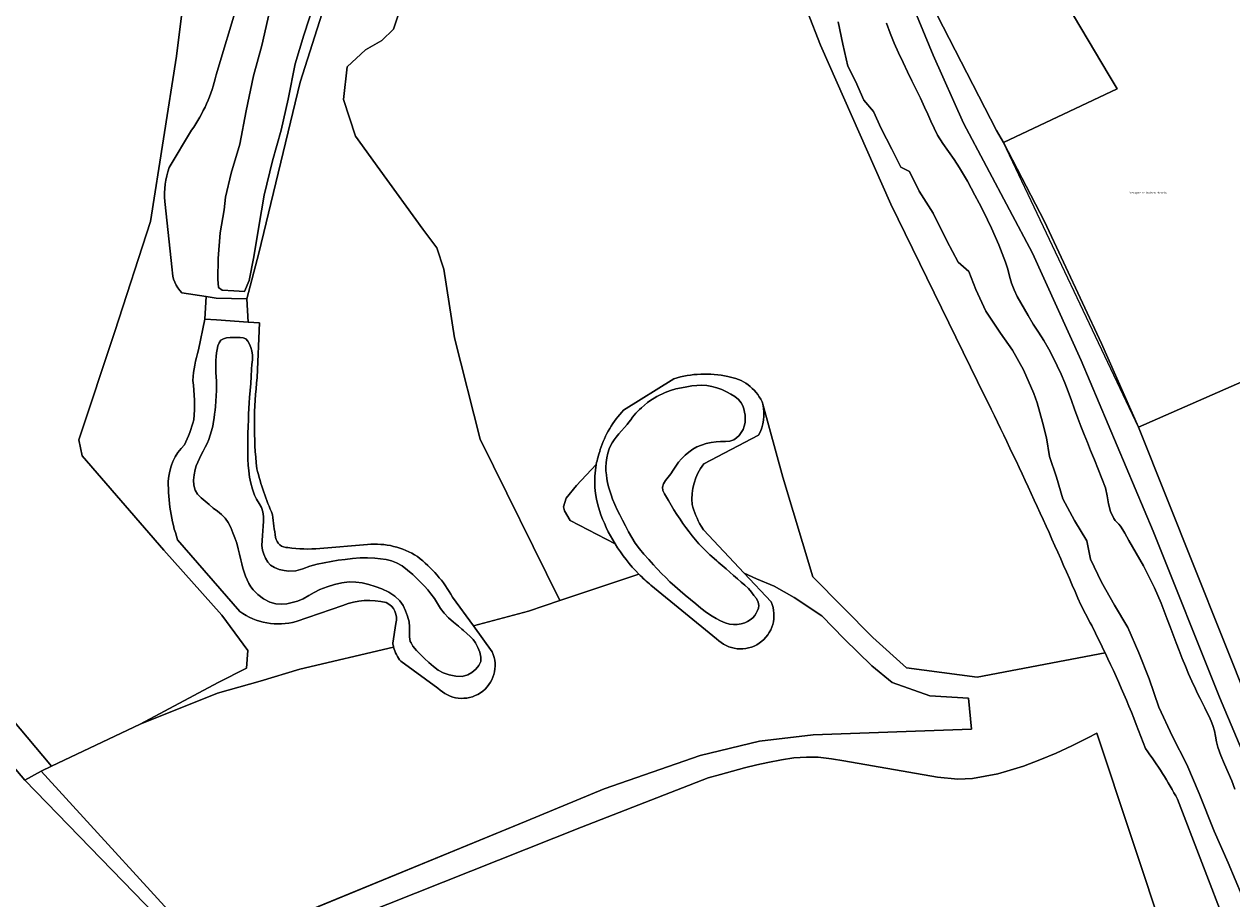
# Model space of a CAD drawing. Header units: metres. Extents: x 201541 to 204988, y 387833 to 394342.
# Tile 106 of 214: x 203490 to 203700, y 390647 to 390799. Entities that reach past the tile are written whole.
import ezdxf
from ezdxf.enums import TextEntityAlignment as Align

# ---------------------------------------------------------------- set-up
doc = ezdxf.new("R2010")
doc.units = ezdxf.units.M
doc.layers.get('Defpoints').update_dxf_attribs({"lineweight": 25})
for name, color, linetype, lineweight in [('B-WE-GR-BOS_LOOF-GV', 40, 'Continuous', 13), ('B-WE-GR-BOUWLAND-GV', 80, 'Continuous', 13), ('B-WE-GR-GRAS-GV', 60, 'Continuous', 13), ('B-WE-GR-GROENVOORZIENING-GV', 80, 'Continuous', 18), ('B-WE-GR-HOUTWAL-GV', 40, 'Continuous', 13), ('B-WE-IE-TERREINAFSCHEIDING_KUNSTMATIG_HEKWERK-G', 20, 'IE-TERREINAFSCHEIDING-KUNSTMATIG', 18), ('B-WE-OG-TERREIN_ERF-GV', 7, 'Continuous', 18), ('B-WE-OG-WATER-GV', 130, 'Continuous', 18), ('B-WE-OG-WATER_SLOOT-GV', 120, 'Continuous', 18), ('B-WE-VH-ONVERHARD-GV', 252, 'Continuous', 18)]:
    doc.layers.add(name, color=color, linetype=linetype, lineweight=lineweight)
doc.styles.add('NLCS-ISO-M200-T18', font='NLCS-ISO.ttf', dxfattribs={"height": 0.36})
doc.linetypes.add('IE-TERREINAFSCHEIDING-KUNSTMATIG', pattern='A,4,[82,NLCS.SHX,S=0.75,R=90,X=0,Y=0],4,-2', length=10)

msp = doc.modelspace()

# ---------------------------------------------------------------- linework, layer by layer
at = {"layer": 'B-WE-GR-BOS_LOOF-GV'}
msp.add_lwpolyline([(203659.241, 390780.74), (203660.451, 390778.603), (203680.243, 390787.973), (203678.85, 390790.319), (203667.691, 390809.108), (203666.711, 390811.134), (203650.509, 390803.797), (203650.414, 390803.761), (203647.906, 390802.719)], close=True, dxfattribs=at)
for points in [[(203492.967, 390669.2), (203521.751, 390637.629), (203526.285, 390639.494), (203577.362, 390660.499), (203590.918, 390666.074), (203607.67, 390671.932), (203617.959, 390674.409), (203627.326, 390675.524), (203654.904, 390676.489), (203654.388, 390681.864), (203647.622, 390682.31), (203641.082, 390684.601), (203637.555, 390687.501), (203632.702, 390692.211), (203628.829, 390696.223), (203624.012, 390699.431), (203620.551, 390701.39), (203617.465, 390702.656), (203615.331, 390703.624), (203620.003, 390698.663)], [(203596.982, 390703.486), (203583.201, 390698.88), (203577.757, 390697.061), (203568.201, 390694.455), (203571.456, 390689.962)], [(203610.509, 390692.235), (203599.097, 390701.552)], [(203554.289, 390690.774), (203537.976, 390686.924), (203531.038, 390684.87), (203523.65, 390682.781), (203510.177, 390677.334), (203494.755, 390670.045), (203492.967, 390669.2)], [(203562.011, 390683.644), (203555.535, 390688.308)]]:
    msp.add_lwpolyline(points, dxfattribs=at)
for points in [[(203599.097, 390701.552, -0.0245009), (203596.982, 390703.486)], [(203620.003, 390698.663, -0.8385985), (203610.509, 390692.235)], [(203555.535, 390688.308, -0.1090936), (203554.289, 390690.774)], [(203571.456, 390689.962, -0.8428397), (203562.011, 390683.644)]]:
    msp.add_lwpolyline(points, format="xyb", dxfattribs=at)
at = {"layer": 'B-WE-GR-BOUWLAND-GV'}
for points in [[(203657.234, 390734.432), (203640.87, 390767.92), (203628.593, 390795.577), (203617.314, 390824.635), (203614.34, 390830.445), (203600.702, 390858.806)], [(203478.052, 390689.907), (203494.755, 390670.045), (203510.177, 390677.334), (203523.779, 390684.604), (203528.673, 390687.103), (203528.932, 390690.166), (203524.402, 390696.336), (203514.296, 390707.638), (203500.085, 390724.093), (203499.504, 390726.884), (203505.783, 390745.72), (203511.963, 390764.846), (203516.498, 390793.682), (203519.169, 390815.12)], [(203555.087, 390800.812), (203554.272, 390798.368), (203552.235, 390796.398), (203549.382, 390794.768), (203546.19, 390791.78), (203545.579, 390786.143), (203547.63, 390779.729), (203551.92, 390773.868), (203559.368, 390763.526), (203561.832, 390760.298), (203563.015, 390756.55), (203564.915, 390744.616)], [(203520.442, 390636.324), (203490.081, 390667.587), (203456.119, 390707.82), (203387.255, 390784.085), (203375.106, 390797.367), (203369.886, 390793.23)], [(203564.915, 390744.616), (203569.382, 390726.953), (203583.201, 390698.88), (203596.982, 390703.486)], [(203594.336, 390732.029), (203603.064, 390737.501)], [(203618.543, 390733.068), (203622.055, 390720.356), (203627.282, 390702.991), (203637.715, 390692.446), (203643.577, 390687.142), (203655.895, 390685.53), (203678.146, 390689.784)], [(203592.842, 390708.76), (203585.023, 390712.838), (203584.06, 390714.523), (203583.848, 390715.211), (203584.351, 390716.693), (203586.113, 390718.927), (203589.574, 390722.571)]]:
    msp.add_lwpolyline(points, dxfattribs=at)
for points in [[(203603.064, 390737.501, -0.1277924), (203612.477, 390737.886)], [(203612.477, 390737.886, -0.2490052), (203618.425, 390733.501)], [(203673.923, 390698.14, 0.0120067), (203657.234, 390734.432)], [(203590.277, 390725.172, -0.11515), (203594.336, 390732.029)], [(203618.425, 390733.501, -0.015829), (203618.543, 390733.068)], [(203589.574, 390722.571, -0.0411458), (203590.277, 390725.172)], [(203596.982, 390703.486, -0.057767), (203592.842, 390708.76)], [(203678.146, 390689.784, 0.0117478), (203673.923, 390698.14)]]:
    msp.add_lwpolyline(points, format="xyb", dxfattribs=at)
at = {"layer": 'B-WE-GR-GRAS-GV'}
for points in [[(203667.691, 390809.108), (203678.85, 390790.319), (203680.243, 390787.973), (203660.451, 390778.603), (203667.585, 390764.901), (203677.548, 390743.615), (203683.969, 390729.061), (203708.134, 390739.683)], [(203688.766, 390639.469), (203676.688, 390675.777), (203675.112, 390674.964), (203672.37, 390673.608), (203669.601, 390672.325), (203666.796, 390671.139), (203663.946, 390670.075), (203661.04, 390669.156), (203659.484, 390668.739), (203655.053, 390667.917), (203652.483, 390667.802), (203648.98, 390668.106), (203632.66, 390670.951), (203630.502, 390671.327), (203628.191, 390671.595), (203626.163, 390671.628), (203623.984, 390671.47), (203621.809, 390671.158), (203619.442, 390670.697), (203617.505, 390670.259), (203615.382, 390669.733), (203613.272, 390669.174), (203611.172, 390668.592), (203609.076, 390667.999), (203586.995, 390659.422), (203538.86, 390640.251)]]:
    msp.add_lwpolyline(points, dxfattribs=at)
at = {"layer": 'B-WE-GR-GROENVOORZIENING-GV'}
for points in [[(203389.506, 390806.757), (203375.106, 390797.367), (203387.255, 390784.085), (203456.119, 390707.82), (203490.081, 390667.587), (203492.967, 390669.2), (203494.755, 390670.045), (203478.052, 390689.907), (203465.764, 390704.695), (203458.436, 390712.962), (203453.647, 390718.149), (203441.201, 390731.354), (203434.835, 390738.621), (203426.282, 390747.336), (203418.289, 390756.001), (203415.03, 390759.725), (203412.935, 390763.449), (203410.801, 390768.922), (203410.036, 390772.18), (203409.798, 390775.914), (203409.432, 390783.387), (203408.72, 390787.604), (203406.836, 390793.634), (203401.479, 390815.076)], [(203729.152, 390616.229), (203708.248, 390668.131), (203683.969, 390729.061), (203677.548, 390743.615), (203667.585, 390764.901), (203660.451, 390778.603), (203659.241, 390780.74), (203647.906, 390802.719), (203645.034, 390801.525), (203648.242, 390793.833), (203653.519, 390782.023), (203665.479, 390759.38), (203673.984, 390740.655), (203686.505, 390710.937), (203698.076, 390682.045), (203713.946, 390644.325), (203721.419, 390625.179), (203722.967, 390621.778), (203724.602, 390616.808), (203726.072, 390611.788), (203730.268, 390595.333), (203727.435, 390592.945)]]:
    msp.add_lwpolyline(points, dxfattribs=at)
at = {"layer": 'B-WE-GR-HOUTWAL-GV'}
for points in [[(203523.395, 390790.385), (203527.178, 390802.938), (203532.961, 390822.635), (203534.398, 390826.933), (203537.25, 390826.063), (203540.913, 390841.413), (203543.106, 390848.068), (203549.087, 390862.939), (203554.716, 390883.51), (203551.873, 390884.614), (203557.725, 390901.909), (203559.352, 390905.937)], [(203561.614, 390874.465), (203561.09, 390872.788), (203553.874, 390844.131), (203545.218, 390811.743), (203538.032, 390789.148), (203530.841, 390759.376), (203528.745, 390751.391)], [(203519.169, 390815.12), (203516.498, 390793.682), (203511.963, 390764.846), (203505.783, 390745.72), (203499.504, 390726.884), (203500.085, 390724.093), (203514.296, 390707.638), (203524.402, 390696.336), (203528.932, 390690.166), (203528.673, 390687.103), (203523.779, 390684.604), (203510.177, 390677.334)], [(203564.57, 390699.467), (203568.201, 390694.455), (203577.757, 390697.061), (203583.201, 390698.88), (203569.382, 390726.953), (203564.915, 390744.616), (203563.015, 390756.55), (203561.832, 390760.298), (203559.368, 390763.526), (203551.92, 390773.868), (203547.63, 390779.729), (203545.579, 390786.143), (203546.19, 390791.78), (203549.382, 390794.768), (203552.235, 390796.398), (203554.272, 390798.368), (203555.087, 390800.812)], [(203515.245, 390774.263), (203519.107, 390780.781)], [(203515.766, 390756.464), (203514.464, 390768.344)], [(203520.301, 390742.522), (203521.418, 390747.867), (203521.648, 390751.822), (203517.446, 390752.474)], [(203528.745, 390751.391), (203528.953, 390747.372), (203530.943, 390747.235), (203530.554, 390737.73)], [(203678.146, 390689.784), (203655.895, 390685.53), (203643.577, 390687.142), (203637.715, 390692.446), (203627.282, 390702.991), (203622.055, 390720.356), (203618.543, 390733.068)], [(203617.821, 390727.692), (203608.275, 390722.669)], [(203589.574, 390722.571), (203586.113, 390718.927), (203584.351, 390716.693), (203583.848, 390715.211), (203584.06, 390714.523), (203585.023, 390712.838), (203592.842, 390708.76)], [(203607.805, 390711.834), (203608.223, 390711.171), (203615.331, 390703.624), (203617.465, 390702.656), (203620.551, 390701.39), (203624.012, 390699.431), (203628.829, 390696.223), (203632.702, 390692.211), (203637.555, 390687.501), (203641.082, 390684.601), (203647.622, 390682.31), (203654.388, 390681.864), (203654.904, 390676.489), (203627.326, 390675.524), (203617.959, 390674.409), (203607.67, 390671.932), (203590.918, 390666.074), (203577.362, 390660.499), (203526.285, 390639.494)], [(203527.499, 390696.975), (203516.69, 390709.471)], [(203541.449, 390707.959), (203549.771, 390708.634)], [(203545.458, 390698.042), (203537.323, 390695.237)], [(203554.152, 390691.47), (203554.669, 390694.908)], [(203510.177, 390677.334), (203523.65, 390682.781), (203531.038, 390684.87), (203537.976, 390686.924), (203554.289, 390690.774)], [(203538.86, 390640.251), (203586.995, 390659.422), (203609.076, 390667.999), (203611.172, 390668.592), (203613.272, 390669.174), (203615.382, 390669.733), (203617.505, 390670.259), (203619.442, 390670.697), (203621.809, 390671.158), (203623.984, 390671.47), (203626.163, 390671.628), (203628.191, 390671.595), (203630.502, 390671.327), (203632.66, 390670.951), (203648.98, 390668.106), (203652.483, 390667.802), (203655.053, 390667.917), (203659.484, 390668.739), (203661.04, 390669.156), (203663.946, 390670.075), (203666.796, 390671.139), (203669.601, 390672.325), (203672.37, 390673.608), (203675.112, 390674.964), (203676.688, 390675.777)], [(203676.688, 390675.777), (203688.766, 390639.469), (203693.088, 390640.722), (203699.21, 390642.228), (203690.747, 390664.283)]]:
    msp.add_lwpolyline(points, dxfattribs=at)
for points in [[(203519.107, 390780.781, 0.1009389), (203523.395, 390790.385)], [(203514.464, 390768.344, -0.1058483), (203515.245, 390774.263)], [(203517.446, 390752.474, -0.2126163), (203515.766, 390756.464)], [(203519.329, 390737.214, -0.0442871), (203520.301, 390742.522)], [(203519.486, 390730.344, 0.060125), (203519.329, 390737.214)], [(203530.554, 390737.73, 0.0569489), (203530.479, 390721.839)], [(203618.543, 390733.068, -0.1874173), (203617.821, 390727.692)], [(203517.897, 390725.985, 0.0483021), (203519.486, 390730.344)], [(203515.074, 390719.668, -0.1908126), (203517.897, 390725.985)], [(203530.479, 390721.839, 0.0435219), (203533.22, 390713.829)], [(203590.105, 390714.577, -0.1244676), (203589.574, 390722.571)], [(203608.275, 390722.669, 0.1906987), (203606.244, 390715.612)], [(203516.69, 390709.471, -0.0866756), (203515.074, 390719.668)], [(203606.244, 390715.612, 0.0576564), (203607.805, 390711.834)], [(203533.22, 390713.829, 0.0090075), (203533.728, 390709.869)], [(203592.842, 390708.76, -0.0551807), (203590.105, 390714.577)], [(203533.728, 390709.869, 0.365942), (203535.9, 390708.101)], [(203549.771, 390708.634, -0.1689905), (203558.432, 390706.536)], [(203535.9, 390708.101, 0.0605718), (203541.449, 390707.959)], [(203558.432, 390706.536, -0.1009368), (203564.57, 390699.467)], [(203553.001, 390698.53, 0.1575324), (203545.458, 390698.042)], [(203554.669, 390694.908, 0.3768179), (203553.001, 390698.53)], [(203537.323, 390695.237, -0.2278805), (203527.499, 390696.975)], [(203554.289, 390690.774, -0.0273697), (203554.152, 390691.47)], [(203685.186, 390673.097, 0.0226581), (203678.146, 390689.784)], [(203690.747, 390664.283, 0.0365546), (203685.186, 390673.097)]]:
    msp.add_lwpolyline(points, format="xyb", dxfattribs=at)
msp.add_lwpolyline([(203583.141, 390573.258), (203521.751, 390637.629), (203492.967, 390669.2), (203490.081, 390667.587), (203520.442, 390636.324), (203579.865, 390570.589), (203581.337, 390571.984)], close=True, dxfattribs=at)
at = {"layer": 'B-WE-IE-TERREINAFSCHEIDING_KUNSTMATIG_HEKWERK-G'}
for points in [[(203683.969, 390729.061), (203660.451, 390778.603)], [(203596.982, 390703.486), (203577.757, 390697.061), (203568.201, 390694.455)], [(203577.362, 390660.499), (203590.918, 390666.074), (203607.67, 390671.932), (203617.959, 390674.409), (203627.326, 390675.524), (203654.904, 390676.489), (203654.388, 390681.864), (203647.622, 390682.31), (203641.082, 390684.601), (203637.555, 390687.501), (203632.702, 390692.211), (203628.829, 390696.223), (203624.012, 390699.431), (203620.551, 390701.39), (203617.465, 390702.656), (203615.331, 390703.624)], [(203554.289, 390690.774), (203537.976, 390686.924), (203531.038, 390684.87), (203523.65, 390682.781), (203510.177, 390677.334), (203492.967, 390669.2)], [(203492.967, 390669.2), (203521.751, 390637.629)], [(203521.751, 390637.629), (203577.362, 390660.499)]]:
    msp.add_lwpolyline(points, dxfattribs=at)
at = {"layer": 'B-WE-OG-TERREIN_ERF-GV'}
msp.add_lwpolyline([(203803.369, 390761.154), (203803.339, 390761.205), (203802.861, 390761.643), (203769.409, 390745.656), (203725.574, 390725.353), (203711.847, 390740.939), (203712.764, 390745.063), (203711.986, 390744.686), (203706.91, 390742.23), (203708.134, 390739.683), (203683.969, 390729.061), (203708.248, 390668.131), (203729.152, 390616.229), (203731.053, 390618.377)], dxfattribs=at)
at = {"layer": 'B-WE-OG-WATER-GV'}
for points in [[(203532.685, 390801.355), (203531.324, 390795.508), (203529.902, 390790.23), (203528.605, 390784.115), (203527.519, 390778.312), (203526.013, 390773.302), (203525.048, 390769.123), (203524.786, 390766.912), (203524.07, 390762.876), (203523.75, 390758.459), (203523.721, 390754.836), (203523.797, 390753.367), (203524.46, 390752.945), (203526.47, 390752.783), (203528.355, 390752.687), (203529.157, 390754.627), (203529.946, 390758.741), (203530.833, 390764.03), (203531.747, 390769.474), (203533.2, 390775.412), (203534.714, 390780.762), (203535.935, 390786.179), (203537.166, 390792.327), (203538.639, 390797.337), (203540.534, 390803.031)], [(203631.662, 390799.658), (203632.481, 390795.737), (203633.358, 390791.9), (203634.668, 390789.327), (203636.136, 390785.995), (203637.854, 390784.046), (203639.154, 390781.056), (203641.025, 390777.461), (203642.573, 390774.318), (203644.089, 390773.552), (203645.792, 390770.154), (203648.19, 390766.301), (203650.57, 390761.535), (203652.564, 390757.782), (203654.427, 390756.159), (203655.629, 390753.018), (203657.362, 390749.255), (203659.93, 390745.433), (203662.027, 390742.483), (203663.965, 390739.038), (203665.754, 390734.935), (203666.332, 390733.319), (203667.232, 390729.965), (203667.966, 390727.186), (203668.494, 390723.939), (203669.693, 390720.342), (203670.787, 390716.588), (203672.82, 390712.842), (203674.946, 390709.298), (203675.586, 390706.076), (203677.526, 390702.089), (203679.8, 390698.061), (203682.1, 390694.196), (203684.012, 390689.772), (203685.812, 390685.264), (203687.525, 390680.299), (203689.863, 390675.193), (203692.347, 390670.315), (203694.549, 390665.295), (203697.107, 390658.726), (203699.547, 390653.235), (203701.993, 390647.437)], [(203700.753, 390666.032), (203700.195, 390667.474), (203699.568, 390668.942), (203698.918, 390670.403), (203698.304, 390671.875), (203697.783, 390673.376), (203697.549, 390674.309), (203697.361, 390675.257), (203697.163, 390676.201), (203696.898, 390677.122), (203696.591, 390677.906), (203696.239, 390678.675), (203695.865, 390679.437), (203695.494, 390680.198), (203695.089, 390681.029), (203694.674, 390681.854), (203694.259, 390682.68), (203693.856, 390683.511), (203693.257, 390684.82), (203692.68, 390686.14), (203692.119, 390687.467), (203691.571, 390688.799), (203691.029, 390690.167), (203690.506, 390691.542), (203689.988, 390692.92), (203689.463, 390694.295), (203688.938, 390695.668), (203688.416, 390697.043), (203687.879, 390698.411), (203687.31, 390699.765), (203686.721, 390701.07), (203686.107, 390702.364), (203685.469, 390703.647), (203684.809, 390704.917), (203684.196, 390706.034), (203683.562, 390707.14), (203682.917, 390708.24), (203682.27, 390709.339), (203681.918, 390709.965), (203681.571, 390710.595), (203681.209, 390711.215), (203680.81, 390711.808), (203680.525, 390712.158), (203680.221, 390712.494), (203679.921, 390712.832), (203679.65, 390713.186), (203679.076, 390714.397), (203678.753, 390715.738), (203678.513, 390717.126), (203678.187, 390718.476), (203677.603, 390720.122), (203676.959, 390721.748), (203676.289, 390723.365), (203675.629, 390724.986), (203675.063, 390726.399), (203674.492, 390727.809), (203673.925, 390729.222), (203673.372, 390730.639), (203672.808, 390732.18), (203672.268, 390733.731), (203671.716, 390735.276), (203671.118, 390736.802), (203670.479, 390738.289), (203669.808, 390739.763), (203669.101, 390741.22), (203668.353, 390742.654), (203667.49, 390744.135), (203666.567, 390745.583), (203665.633, 390747.026), (203664.74, 390748.492), (203664.095, 390749.591), (203663.451, 390750.693), (203662.844, 390751.811), (203662.306, 390752.958), (203661.877, 390754.145), (203661.527, 390755.365), (203661.193, 390756.593), (203660.815, 390757.804), (203660.256, 390759.309), (203659.656, 390760.799), (203659.023, 390762.275), (203658.364, 390763.739), (203657.675, 390765.191), (203656.956, 390766.628), (203656.215, 390768.055), (203655.461, 390769.475), (203654.819, 390770.673), (203654.169, 390771.868), (203653.503, 390773.053), (203652.814, 390774.223), (203651.873, 390775.656), (203650.874, 390777.055), (203649.891, 390778.462), (203648.997, 390779.919), (203648.387, 390781.114), (203647.828, 390782.337), (203647.286, 390783.57), (203646.729, 390784.795), (203645.99, 390786.328), (203645.239, 390787.854), (203644.491, 390789.382), (203643.757, 390790.917), (203642.968, 390792.584), (203642.184, 390794.254), (203641.429, 390795.936), (203640.73, 390797.639), (203640.092, 390799.398)]]:
    msp.add_lwpolyline(points, dxfattribs=at)
for points in [[(203566.164, 390693.899), (203565.605, 390694.398), (203564.728, 390695.122), (203563.872, 390695.863), (203563.088, 390696.667), (203562.477, 390697.482), (203561.931, 390698.352), (203561.391, 390699.228), (203560.797, 390700.062), (203560.246, 390700.723), (203559.67, 390701.365), (203559.072, 390701.988), (203558.456, 390702.589), (203557.609, 390703.397), (203556.733, 390704.19), (203555.809, 390704.899), (203554.818, 390705.457), (203553.921, 390705.783), (203552.972, 390706.01), (203551.999, 390706.165), (203551.031, 390706.277), (203549.744, 390706.341), (203548.446, 390706.298), (203547.146, 390706.187), (203545.853, 390706.047), (203544.625, 390705.887), (203543.401, 390705.684), (203542.181, 390705.451), (203540.966, 390705.202), (203539.732, 390704.845), (203538.501, 390704.407), (203537.277, 390704.064), (203536.063, 390703.991), (203535.223, 390704.107), (203534.362, 390704.308), (203533.556, 390704.619), (203532.877, 390705.062), (203532.398, 390705.591), (203531.996, 390706.235), (203531.678, 390706.937), (203531.451, 390707.642), (203531.347, 390708.459), (203531.39, 390709.31), (203531.488, 390710.177), (203531.549, 390711.036), (203531.59, 390711.859), (203531.646, 390712.689), (203531.653, 390713.507), (203531.55, 390714.299), (203531.273, 390715.057), (203530.873, 390715.784), (203530.445, 390716.507), (203530.086, 390717.252), (203529.737, 390718.274), (203529.454, 390719.323), (203529.231, 390720.387), (203529.06, 390721.455), (203528.96, 390722.469), (203528.918, 390723.492), (203528.907, 390724.518), (203528.902, 390725.543), (203528.903, 390726.747), (203528.927, 390727.951), (203528.965, 390729.155), (203529.01, 390730.359), (203529.051, 390731.332), (203529.098, 390732.304), (203529.152, 390733.276), (203529.21, 390734.248), (203529.302, 390735.472), (203529.412, 390736.694), (203529.512, 390737.917), (203529.579, 390739.142), (203529.637, 390739.958), (203529.708, 390740.782), (203529.719, 390741.593), (203529.598, 390742.373), (203529.43, 390742.945), (203529.212, 390743.529), (203528.926, 390744.05), (203528.553, 390744.428), (203528.102, 390744.619), (203527.564, 390744.697), (203526.992, 390744.704), (203526.44, 390744.683), (203525.841, 390744.656), (203525.221, 390744.594), (203524.65, 390744.454), (203524.198, 390744.194), (203523.9, 390743.77), (203523.713, 390743.215), (203523.59, 390742.604), (203523.487, 390742.011), (203523.393, 390741.346), (203523.355, 390740.67), (203523.347, 390739.989), (203523.346, 390739.31), (203523.36, 390738.572), (203523.4, 390737.834), (203523.441, 390737.097), (203523.459, 390736.359), (203523.444, 390735.431), (203523.405, 390734.504), (203523.344, 390733.577), (203523.267, 390732.652), (203523.205, 390732), (203523.137, 390731.347), (203523.055, 390730.696), (203522.951, 390730.05), (203522.793, 390729.249), (203522.607, 390728.452), (203522.386, 390727.665), (203522.122, 390726.896), (203521.828, 390726.221), (203521.491, 390725.564), (203521.142, 390724.91), (203520.814, 390724.247), (203520.509, 390723.612), (203520.201, 390722.974), (203519.928, 390722.328), (203519.727, 390721.669), (203519.561, 390720.781), (203519.477, 390719.854), (203519.517, 390718.948), (203519.726, 390718.124), (203520.159, 390717.412), (203520.78, 390716.772), (203521.485, 390716.172), (203522.171, 390715.577), (203522.875, 390714.991), (203523.618, 390714.441), (203524.334, 390713.872), (203524.957, 390713.23), (203525.491, 390712.445), (203525.937, 390711.586), (203526.323, 390710.689), (203526.672, 390709.786), (203526.98, 390708.854), (203527.229, 390707.9), (203527.457, 390706.937), (203527.7, 390705.981), (203527.886, 390705.252), (203528.063, 390704.52), (203528.263, 390703.797), (203528.518, 390703.097), (203528.796, 390702.482), (203529.108, 390701.875), (203529.459, 390701.296), (203529.855, 390700.765), (203530.682, 390699.925), (203531.659, 390699.189), (203532.724, 390698.621), (203533.815, 390698.287), (203534.729, 390698.224), (203535.686, 390698.318), (203536.647, 390698.518), (203537.572, 390698.773), (203538.571, 390699.186), (203539.527, 390699.734), (203540.478, 390700.304), (203541.461, 390700.786), (203542.7, 390701.258), (203543.973, 390701.675), (203545.263, 390701.98), (203546.554, 390702.12), (203547.693, 390702.089), (203548.846, 390701.942), (203549.984, 390701.693), (203551.079, 390701.355), (203552.261, 390700.902), (203553.434, 390700.347), (203554.505, 390699.667), (203555.385, 390698.835), (203555.934, 390698.027), (203556.374, 390697.11), (203556.718, 390696.135), (203556.975, 390695.157), (203557.06, 390694.305), (203557.034, 390693.421), (203557.034, 390692.553), (203557.196, 390691.748), (203557.335, 390691.493), (203557.638, 390690.935), (203558.256, 390690.188), (203558.965, 390689.488), (203559.678, 390688.816), (203560.431, 390688.085), (203561.218, 390687.371), (203562.051, 390686.744), (203562.94, 390686.276), (203563.983, 390685.932), (203565.12, 390685.71), (203566.239, 390685.684), (203567.226, 390685.93), (203567.911, 390686.339), (203568.577, 390686.909), (203569.122, 390687.572), (203569.447, 390688.26), (203569.493, 390689.032), (203569.31, 390689.883), (203568.976, 390690.731), (203568.572, 390691.497), (203568.133, 390692.087), (203567.596, 390692.622), (203567.017, 390693.131), (203566.45, 390693.644)], [(203600.066, 390704.517), (203600.227, 390704.343), (203600.939, 390703.604), (203601.665, 390702.878), (203602.403, 390702.166), (203603.271, 390701.368), (203604.158, 390700.59), (203605.059, 390699.828), (203605.968, 390699.077), (203606.881, 390698.307), (203607.796, 390697.536), (203608.738, 390696.807), (203609.729, 390696.162), (203610.462, 390695.736), (203611.215, 390695.325), (203611.989, 390694.988), (203612.782, 390694.786), (203613.44, 390694.722), (203614.121, 390694.724), (203614.791, 390694.809), (203615.414, 390694.992), (203615.9, 390695.225), (203616.371, 390695.525), (203616.8, 390695.881), (203617.158, 390696.28), (203617.422, 390696.678), (203617.648, 390697.122), (203617.808, 390697.581), (203617.874, 390698.025), (203617.754, 390698.621), (203617.435, 390699.212), (203617.016, 390699.784), (203616.595, 390700.324), (203616.048, 390700.956), (203615.431, 390701.533), (203614.782, 390702.086), (203614.142, 390702.643), (203613.486, 390703.233), (203612.823, 390703.815), (203612.157, 390704.395), (203611.493, 390704.977), (203610.781, 390705.592), (203610.546, 390705.795), (203610.065, 390706.202), (203609.358, 390706.823), (203608.675, 390707.468), (203608.051, 390708.105), (203607.443, 390708.761), (203606.854, 390709.433), (203606.283, 390710.119), (203605.722, 390710.836), (203605.183, 390711.57), (203604.659, 390712.316), (203604.147, 390713.069), (203603.612, 390713.864), (203603.087, 390714.667), (203602.586, 390715.483), (203602.123, 390716.319), (203601.794, 390716.887), (203601.448, 390717.466), (203601.18, 390718.045), (203601.086, 390718.61), (203601.255, 390719.202), (203601.63, 390719.781), (203602.092, 390720.352), (203602.523, 390720.919), (203602.971, 390721.607), (203603.424, 390722.296), (203603.903, 390722.96), (203604.432, 390723.577), (203605.029, 390724.164), (203605.671, 390724.718), (203606.353, 390725.214), (203607.069, 390725.63), (203607.862, 390725.958), (203608.703, 390726.197), (203609.567, 390726.379), (203610.429, 390726.537), (203611.222, 390726.598), (203612.04, 390726.589), (203612.825, 390726.635), (203613.519, 390726.864), (203613.994, 390727.201), (203614.435, 390727.632), (203614.817, 390728.122), (203615.116, 390728.636), (203615.332, 390729.221), (203615.461, 390729.857), (203615.509, 390730.511), (203615.483, 390731.147), (203615.4, 390731.702), (203615.257, 390732.261), (203615.055, 390732.798), (203614.798, 390733.285), (203614.304, 390733.881), (203613.675, 390734.39), (203612.974, 390734.831), (203612.264, 390735.22), (203611.447, 390735.607), (203610.586, 390735.922), (203609.7, 390736.16), (203608.811, 390736.311), (203607.957, 390736.362), (203607.09, 390736.327), (203606.221, 390736.235), (203605.363, 390736.11), (203604.401, 390735.937), (203603.443, 390735.713), (203602.501, 390735.434), (203601.584, 390735.095), (203601.088, 390734.883), (203600.596, 390734.652), (203600.115, 390734.404), (203599.646, 390734.135), (203599.068, 390733.756), (203598.51, 390733.342), (203597.971, 390732.902), (203597.449, 390732.444), (203597.12, 390732.141), (203596.797, 390731.83), (203596.483, 390731.51), (203596.182, 390731.179), (203595.861, 390730.781), (203595.561, 390730.365), (203595.266, 390729.945), (203594.958, 390729.535), (203594.48, 390728.984), (203593.977, 390728.452), (203593.484, 390727.915), (203593.032, 390727.347), (203592.689, 390726.851), (203592.362, 390726.34), (203592.067, 390725.814), (203591.818, 390725.272), (203591.568, 390724.518), (203591.395, 390723.73), (203591.29, 390722.928), (203591.245, 390722.129), (203591.258, 390721.451), (203591.322, 390720.77), (203591.422, 390720.09), (203591.548, 390719.419), (203591.717, 390718.691), (203591.924, 390717.971), (203592.159, 390717.259), (203592.412, 390716.554), (203592.791, 390715.618), (203593.215, 390714.699), (203593.666, 390713.791), (203594.126, 390712.889), (203594.647, 390711.864), (203595.181, 390710.845), (203595.746, 390709.846), (203596.36, 390708.88), (203597.089, 390707.889), (203597.875, 390706.936), (203598.696, 390706.008), (203599.529, 390705.095)]]:
    msp.add_lwpolyline(points, close=True, dxfattribs=at)
at = {"layer": 'B-WE-OG-WATER_SLOOT-GV'}
for points in [[(203559.352, 390905.937), (203557.725, 390901.909), (203551.873, 390884.614), (203554.716, 390883.51), (203549.087, 390862.939), (203543.106, 390848.068), (203540.913, 390841.413), (203537.25, 390826.063), (203534.398, 390826.933), (203532.961, 390822.635), (203527.178, 390802.938), (203523.395, 390790.385)], [(203521.648, 390751.822), (203523.385, 390751.553), (203528.745, 390751.391), (203530.841, 390759.376), (203538.032, 390789.148), (203545.218, 390811.743), (203553.874, 390844.131), (203561.09, 390872.788), (203561.614, 390874.465)], [(203600.702, 390858.806), (203614.34, 390830.445), (203617.314, 390824.635), (203628.593, 390795.577), (203640.87, 390767.92), (203657.234, 390734.432)], [(203540.534, 390803.031), (203538.639, 390797.337), (203537.166, 390792.327), (203535.935, 390786.179), (203534.714, 390780.762), (203533.2, 390775.412), (203531.747, 390769.474), (203530.833, 390764.03), (203529.946, 390758.741), (203529.157, 390754.627), (203528.355, 390752.687), (203526.47, 390752.783), (203524.46, 390752.945), (203523.797, 390753.367), (203523.721, 390754.836), (203523.75, 390758.459), (203524.07, 390762.876), (203524.786, 390766.912), (203525.048, 390769.123), (203526.013, 390773.302), (203527.519, 390778.312), (203528.605, 390784.115), (203529.902, 390790.23), (203531.324, 390795.508), (203532.685, 390801.355)], [(203713.946, 390644.325), (203698.076, 390682.045), (203686.505, 390710.937), (203673.984, 390740.655), (203665.479, 390759.38), (203653.519, 390782.023), (203648.242, 390793.833), (203645.034, 390801.525)], [(203701.993, 390647.437), (203699.547, 390653.235), (203697.107, 390658.726), (203694.549, 390665.295), (203692.347, 390670.315), (203689.863, 390675.193), (203687.525, 390680.299), (203685.812, 390685.264), (203684.012, 390689.772), (203682.1, 390694.196), (203679.8, 390698.061), (203677.526, 390702.089), (203675.586, 390706.076), (203674.946, 390709.298), (203672.82, 390712.842), (203670.787, 390716.588), (203669.693, 390720.342), (203668.494, 390723.939), (203667.966, 390727.186), (203667.232, 390729.965), (203666.332, 390733.319), (203665.754, 390734.935), (203663.965, 390739.038), (203662.027, 390742.483), (203659.93, 390745.433), (203657.362, 390749.255), (203655.629, 390753.018), (203654.427, 390756.159), (203652.564, 390757.782), (203650.57, 390761.535), (203648.19, 390766.301), (203645.792, 390770.154), (203644.089, 390773.552), (203642.573, 390774.318), (203641.025, 390777.461), (203639.154, 390781.056), (203637.854, 390784.046), (203636.136, 390785.995), (203634.668, 390789.327), (203633.358, 390791.9), (203632.481, 390795.737), (203631.662, 390799.658)], [(203640.092, 390799.398), (203640.73, 390797.639), (203641.429, 390795.936), (203642.184, 390794.254), (203642.968, 390792.584), (203643.757, 390790.917), (203644.491, 390789.382), (203645.239, 390787.854), (203645.99, 390786.328), (203646.729, 390784.795), (203647.286, 390783.57), (203647.828, 390782.337), (203648.387, 390781.114), (203648.997, 390779.919), (203649.891, 390778.462), (203650.874, 390777.055), (203651.873, 390775.656), (203652.814, 390774.223), (203653.503, 390773.053), (203654.169, 390771.868), (203654.819, 390770.673), (203655.461, 390769.475), (203656.215, 390768.055), (203656.956, 390766.628), (203657.675, 390765.191), (203658.364, 390763.739), (203659.023, 390762.275), (203659.656, 390760.799), (203660.256, 390759.309), (203660.815, 390757.804), (203661.193, 390756.593), (203661.527, 390755.365), (203661.877, 390754.145), (203662.306, 390752.958), (203662.844, 390751.811), (203663.451, 390750.693), (203664.095, 390749.591), (203664.74, 390748.492), (203665.633, 390747.026), (203666.567, 390745.583), (203667.49, 390744.135), (203668.353, 390742.654), (203669.101, 390741.22), (203669.808, 390739.763), (203670.479, 390738.289), (203671.118, 390736.802), (203671.716, 390735.276), (203672.268, 390733.731), (203672.808, 390732.18), (203673.372, 390730.639), (203673.925, 390729.222), (203674.492, 390727.809), (203675.063, 390726.399), (203675.629, 390724.986), (203676.289, 390723.365), (203676.959, 390721.748), (203677.603, 390720.122), (203678.187, 390718.476), (203678.513, 390717.126), (203678.753, 390715.738), (203679.076, 390714.397), (203679.65, 390713.186), (203679.921, 390712.832), (203680.221, 390712.494), (203680.525, 390712.158), (203680.81, 390711.808), (203681.209, 390711.215), (203681.571, 390710.595), (203681.918, 390709.965), (203682.27, 390709.339), (203682.917, 390708.24), (203683.562, 390707.14), (203684.196, 390706.034), (203684.809, 390704.917), (203685.469, 390703.647), (203686.107, 390702.364), (203686.721, 390701.07), (203687.31, 390699.765), (203687.879, 390698.411), (203688.416, 390697.043), (203688.938, 390695.668), (203689.463, 390694.295), (203689.988, 390692.92), (203690.506, 390691.542), (203691.029, 390690.167), (203691.571, 390688.799), (203692.119, 390687.467), (203692.68, 390686.14), (203693.257, 390684.82), (203693.856, 390683.511), (203694.259, 390682.68), (203694.674, 390681.854), (203695.089, 390681.029), (203695.494, 390680.198), (203695.865, 390679.437), (203696.239, 390678.675), (203696.591, 390677.906), (203696.898, 390677.122), (203697.163, 390676.201), (203697.361, 390675.257), (203697.549, 390674.309), (203697.783, 390673.376), (203698.304, 390671.875), (203698.918, 390670.403), (203699.568, 390668.942), (203700.195, 390667.474), (203700.753, 390666.032)], [(203519.107, 390780.781), (203515.245, 390774.263)], [(203514.464, 390768.344), (203515.766, 390756.464)], [(203517.446, 390752.474), (203521.648, 390751.822)], [(203530.554, 390737.73), (203530.943, 390747.235), (203528.953, 390747.372), (203523.473, 390747.75), (203521.418, 390747.867), (203520.301, 390742.522)], [(203603.064, 390737.501), (203594.336, 390732.029)], [(203608.275, 390722.669), (203617.821, 390727.692)], [(203620.003, 390698.663), (203615.331, 390703.624), (203608.223, 390711.171), (203607.805, 390711.834)], [(203516.69, 390709.471), (203527.499, 390696.975)], [(203549.771, 390708.634), (203541.449, 390707.959)], [(203599.097, 390701.552), (203610.509, 390692.235)], [(203571.456, 390689.962), (203568.201, 390694.455), (203564.57, 390699.467)], [(203537.323, 390695.237), (203545.458, 390698.042)], [(203554.669, 390694.908), (203554.152, 390691.47)], [(203555.535, 390688.308), (203562.011, 390683.644)], [(203690.747, 390664.283), (203699.21, 390642.228), (203700.834, 390642.627), (203710.775, 390621.662), (203713.077, 390614.891), (203709.759, 390608.222), (203711.295, 390599.426), (203715.495, 390595.992), (203718.693, 390592.409), (203721.882, 390591.457), (203721.465, 390591.31), (203721.963, 390588.503), (203719.539, 390586.392), (203715.909, 390581.48), (203715.76, 390580.426), (203715.239, 390576.75), (203714.727, 390550.507), (203713.791, 390515.124), (203712.953, 390487.603), (203712.472, 390479.327), (203711.965, 390470.604)]]:
    msp.add_lwpolyline(points, dxfattribs=at)
for points in [[(203523.395, 390790.385, -0.1009389), (203519.107, 390780.781)], [(203515.245, 390774.263, 0.1058483), (203514.464, 390768.344)], [(203515.766, 390756.464, 0.2126163), (203517.446, 390752.474)], [(203520.301, 390742.522, 0.0442871), (203519.329, 390737.214)], [(203612.477, 390737.886, 0.1277924), (203603.064, 390737.501)], [(203519.329, 390737.214, -0.060125), (203519.486, 390730.344)], [(203530.479, 390721.839, -0.0569489), (203530.554, 390737.73)], [(203618.425, 390733.501, 0.2490052), (203612.477, 390737.886)], [(203657.234, 390734.432, -0.0120067), (203673.923, 390698.14)], [(203594.336, 390732.029, 0.11515), (203590.277, 390725.172)], [(203617.821, 390727.692, 0.1874173), (203618.543, 390733.068)], [(203618.543, 390733.068, 0.015829), (203618.425, 390733.501)], [(203519.486, 390730.344, -0.0483021), (203517.897, 390725.985)], [(203517.897, 390725.985, 0.1908126), (203515.074, 390719.668)], [(203590.277, 390725.172, 0.0411458), (203589.574, 390722.571)], [(203533.22, 390713.829, -0.0435219), (203530.479, 390721.839)], [(203589.574, 390722.571, 0.1244676), (203590.105, 390714.577)], [(203606.244, 390715.612, -0.1906987), (203608.275, 390722.669)], [(203515.074, 390719.668, 0.0866756), (203516.69, 390709.471)], [(203607.805, 390711.834, -0.0576564), (203606.244, 390715.612)], [(203533.728, 390709.869, -0.0090075), (203533.22, 390713.829)], [(203590.105, 390714.577, 0.0551807), (203592.842, 390708.76)], [(203535.9, 390708.101, -0.365942), (203533.728, 390709.869)], [(203558.432, 390706.536, 0.1689905), (203549.771, 390708.634)], [(203592.842, 390708.76, 0.057767), (203596.982, 390703.486)], [(203541.449, 390707.959, -0.0605718), (203535.9, 390708.101)], [(203564.57, 390699.467, 0.1009368), (203558.432, 390706.536)], [(203596.982, 390703.486, 0.0245009), (203599.097, 390701.552)], [(203545.458, 390698.042, -0.1575324), (203553.001, 390698.53)], [(203553.001, 390698.53, -0.3768179), (203554.669, 390694.908)], [(203610.509, 390692.235, 0.8385985), (203620.003, 390698.663)], [(203527.499, 390696.975, 0.2278805), (203537.323, 390695.237)], [(203673.923, 390698.14, -0.0117478), (203678.146, 390689.784)], [(203554.152, 390691.47, 0.0273697), (203554.289, 390690.774)], [(203554.289, 390690.774, 0.1090936), (203555.535, 390688.308)], [(203562.011, 390683.644, 0.8428397), (203571.456, 390689.962)], [(203678.146, 390689.784, -0.0226581), (203685.186, 390673.097)], [(203685.186, 390673.097, -0.0365546), (203690.747, 390664.283)]]:
    msp.add_lwpolyline(points, format="xyb", dxfattribs=at)
for points in [[(203534.362, 390704.308), (203535.223, 390704.107), (203536.063, 390703.991), (203537.277, 390704.064), (203538.501, 390704.407), (203539.732, 390704.845), (203540.966, 390705.202), (203542.181, 390705.451), (203543.401, 390705.684), (203544.625, 390705.887), (203545.853, 390706.047), (203547.146, 390706.187), (203548.446, 390706.298), (203549.744, 390706.341), (203551.031, 390706.277), (203551.999, 390706.165), (203552.972, 390706.01), (203553.921, 390705.783), (203554.818, 390705.457), (203555.809, 390704.899), (203556.733, 390704.19), (203557.609, 390703.397), (203558.456, 390702.589), (203559.072, 390701.988), (203559.67, 390701.365), (203560.246, 390700.723), (203560.797, 390700.062), (203561.391, 390699.228), (203561.931, 390698.352), (203562.477, 390697.482), (203563.088, 390696.667), (203563.872, 390695.863), (203564.728, 390695.122), (203565.605, 390694.398), (203566.164, 390693.899), (203566.45, 390693.644), (203567.017, 390693.131), (203567.596, 390692.622), (203568.133, 390692.087), (203568.572, 390691.497), (203568.976, 390690.731), (203569.31, 390689.883), (203569.493, 390689.032), (203569.447, 390688.26), (203569.122, 390687.572), (203568.577, 390686.909), (203567.911, 390686.339), (203567.226, 390685.93), (203566.239, 390685.684), (203565.12, 390685.71), (203563.983, 390685.932), (203562.94, 390686.276), (203562.051, 390686.744), (203561.218, 390687.371), (203560.431, 390688.085), (203559.678, 390688.816), (203558.965, 390689.488), (203558.256, 390690.188), (203557.638, 390690.935), (203557.335, 390691.493), (203557.196, 390691.748), (203557.034, 390692.553), (203557.034, 390693.421), (203557.06, 390694.305), (203556.975, 390695.157), (203556.718, 390696.135), (203556.374, 390697.11), (203555.934, 390698.027), (203555.385, 390698.835), (203554.505, 390699.667), (203553.434, 390700.347), (203552.261, 390700.902), (203551.079, 390701.355), (203549.984, 390701.693), (203548.846, 390701.942), (203547.693, 390702.089), (203546.554, 390702.12), (203545.263, 390701.98), (203543.973, 390701.675), (203542.7, 390701.258), (203541.461, 390700.786), (203540.478, 390700.304), (203539.527, 390699.734), (203538.571, 390699.186), (203537.572, 390698.773), (203536.647, 390698.518), (203535.686, 390698.318), (203534.729, 390698.224), (203533.815, 390698.287), (203532.724, 390698.621), (203531.659, 390699.189), (203530.682, 390699.925), (203529.855, 390700.765), (203529.459, 390701.296), (203529.108, 390701.875), (203528.796, 390702.482), (203528.518, 390703.097), (203528.263, 390703.797), (203528.063, 390704.52), (203527.886, 390705.252), (203527.7, 390705.981), (203527.457, 390706.937), (203527.229, 390707.9), (203526.98, 390708.854), (203526.672, 390709.786), (203526.323, 390710.689), (203525.937, 390711.586), (203525.491, 390712.445), (203524.957, 390713.23), (203524.334, 390713.872), (203523.618, 390714.441), (203522.875, 390714.991), (203522.171, 390715.577), (203521.485, 390716.172), (203520.78, 390716.772), (203520.159, 390717.412), (203519.726, 390718.124), (203519.517, 390718.948), (203519.477, 390719.854), (203519.561, 390720.781), (203519.727, 390721.669), (203519.928, 390722.328), (203520.201, 390722.974), (203520.509, 390723.612), (203520.814, 390724.247), (203521.142, 390724.91), (203521.491, 390725.564), (203521.828, 390726.221), (203522.122, 390726.896), (203522.386, 390727.665), (203522.607, 390728.452), (203522.793, 390729.249), (203522.951, 390730.05), (203523.055, 390730.696), (203523.137, 390731.347), (203523.205, 390732), (203523.267, 390732.652), (203523.344, 390733.577), (203523.405, 390734.504), (203523.444, 390735.431), (203523.459, 390736.359), (203523.441, 390737.097), (203523.4, 390737.834), (203523.36, 390738.572), (203523.346, 390739.31), (203523.347, 390739.989), (203523.355, 390740.67), (203523.393, 390741.346), (203523.487, 390742.011), (203523.59, 390742.604), (203523.713, 390743.215), (203523.9, 390743.77), (203524.198, 390744.194), (203524.65, 390744.454), (203525.221, 390744.594), (203525.841, 390744.656), (203526.44, 390744.683), (203526.992, 390744.704), (203527.564, 390744.697), (203528.102, 390744.619), (203528.553, 390744.428), (203528.926, 390744.05), (203529.212, 390743.529), (203529.43, 390742.945), (203529.598, 390742.373), (203529.719, 390741.593), (203529.708, 390740.782), (203529.637, 390739.958), (203529.579, 390739.142), (203529.512, 390737.917), (203529.412, 390736.694), (203529.302, 390735.472), (203529.21, 390734.248), (203529.152, 390733.276), (203529.098, 390732.304), (203529.051, 390731.332), (203529.01, 390730.359), (203528.965, 390729.155), (203528.927, 390727.951), (203528.903, 390726.747), (203528.902, 390725.543), (203528.907, 390724.518), (203528.918, 390723.492), (203528.96, 390722.469), (203529.06, 390721.455), (203529.231, 390720.387), (203529.454, 390719.323), (203529.737, 390718.274), (203530.086, 390717.252), (203530.445, 390716.507), (203530.873, 390715.784), (203531.273, 390715.057), (203531.55, 390714.299), (203531.653, 390713.507), (203531.646, 390712.689), (203531.59, 390711.859), (203531.549, 390711.036), (203531.488, 390710.177), (203531.39, 390709.31), (203531.347, 390708.459), (203531.451, 390707.642), (203531.678, 390706.937), (203531.996, 390706.235), (203532.398, 390705.591), (203532.877, 390705.062), (203533.556, 390704.619)], [(203600.066, 390704.517), (203599.529, 390705.095), (203598.696, 390706.008), (203597.875, 390706.936), (203597.089, 390707.889), (203596.36, 390708.88), (203595.746, 390709.846), (203595.181, 390710.845), (203594.647, 390711.864), (203594.126, 390712.889), (203593.666, 390713.791), (203593.215, 390714.699), (203592.791, 390715.618), (203592.412, 390716.554), (203592.159, 390717.259), (203591.924, 390717.971), (203591.717, 390718.691), (203591.548, 390719.419), (203591.422, 390720.09), (203591.322, 390720.77), (203591.258, 390721.451), (203591.245, 390722.129), (203591.29, 390722.928), (203591.395, 390723.73), (203591.568, 390724.518), (203591.818, 390725.272), (203592.067, 390725.814), (203592.362, 390726.34), (203592.689, 390726.851), (203593.032, 390727.347), (203593.484, 390727.915), (203593.977, 390728.452), (203594.48, 390728.984), (203594.958, 390729.535), (203595.266, 390729.945), (203595.561, 390730.365), (203595.861, 390730.781), (203596.182, 390731.179), (203596.483, 390731.51), (203596.797, 390731.83), (203597.12, 390732.141), (203597.449, 390732.444), (203597.971, 390732.902), (203598.51, 390733.342), (203599.068, 390733.756), (203599.646, 390734.135), (203600.115, 390734.404), (203600.596, 390734.652), (203601.088, 390734.883), (203601.584, 390735.095), (203602.501, 390735.434), (203603.443, 390735.713), (203604.401, 390735.937), (203605.363, 390736.11), (203606.221, 390736.235), (203607.09, 390736.327), (203607.957, 390736.362), (203608.811, 390736.311), (203609.7, 390736.16), (203610.586, 390735.922), (203611.447, 390735.607), (203612.264, 390735.22), (203612.974, 390734.831), (203613.675, 390734.39), (203614.304, 390733.881), (203614.798, 390733.285), (203615.055, 390732.798), (203615.257, 390732.261), (203615.4, 390731.702), (203615.483, 390731.147), (203615.509, 390730.511), (203615.461, 390729.857), (203615.332, 390729.221), (203615.116, 390728.636), (203614.817, 390728.122), (203614.435, 390727.632), (203613.994, 390727.201), (203613.519, 390726.864), (203612.825, 390726.635), (203612.04, 390726.589), (203611.222, 390726.598), (203610.429, 390726.537), (203609.567, 390726.379), (203608.703, 390726.197), (203607.862, 390725.958), (203607.069, 390725.63), (203606.353, 390725.214), (203605.671, 390724.718), (203605.029, 390724.164), (203604.432, 390723.577), (203603.903, 390722.96), (203603.424, 390722.296), (203602.971, 390721.607), (203602.523, 390720.919), (203602.092, 390720.352), (203601.63, 390719.781), (203601.255, 390719.202), (203601.086, 390718.61), (203601.18, 390718.045), (203601.448, 390717.466), (203601.794, 390716.887), (203602.123, 390716.319), (203602.586, 390715.483), (203603.087, 390714.667), (203603.612, 390713.864), (203604.147, 390713.069), (203604.659, 390712.316), (203605.183, 390711.57), (203605.722, 390710.836), (203606.283, 390710.119), (203606.854, 390709.433), (203607.443, 390708.761), (203608.051, 390708.105), (203608.675, 390707.468), (203609.358, 390706.823), (203610.065, 390706.202), (203610.546, 390705.795), (203610.781, 390705.592), (203611.493, 390704.977), (203612.157, 390704.395), (203612.823, 390703.815), (203613.486, 390703.233), (203614.142, 390702.643), (203614.782, 390702.086), (203615.431, 390701.533), (203616.048, 390700.956), (203616.595, 390700.324), (203617.016, 390699.784), (203617.435, 390699.212), (203617.754, 390698.621), (203617.874, 390698.025), (203617.808, 390697.581), (203617.648, 390697.122), (203617.422, 390696.678), (203617.158, 390696.28), (203616.8, 390695.881), (203616.371, 390695.525), (203615.9, 390695.225), (203615.414, 390694.992), (203614.791, 390694.809), (203614.121, 390694.724), (203613.44, 390694.722), (203612.782, 390694.786), (203611.989, 390694.988), (203611.215, 390695.325), (203610.462, 390695.736), (203609.729, 390696.162), (203608.738, 390696.807), (203607.796, 390697.536), (203606.881, 390698.307), (203605.968, 390699.077), (203605.059, 390699.828), (203604.158, 390700.59), (203603.271, 390701.368), (203602.403, 390702.166), (203601.665, 390702.878), (203600.939, 390703.604), (203600.227, 390704.343)]]:
    msp.add_lwpolyline(points, close=True, dxfattribs=at)
at = {"layer": 'B-WE-VH-ONVERHARD-GV'}
msp.add_lwpolyline([(203523.385, 390751.553), (203521.648, 390751.822), (203521.418, 390747.867), (203523.473, 390747.75), (203528.953, 390747.372), (203528.745, 390751.391)], close=True, dxfattribs=at)

# ---------------------------------------------------------------- texts
at = {"layer": 'Defpoints', "color": 250, "style": 'NLCS-ISO-M200-T18'}
msp.add_text('Verspreide huizen Meerlo', height=0.36, dxfattribs=at).set_placement((203685.612, 390769.826), align=Align.MIDDLE)

doc.saveas('drawing.dxf')
